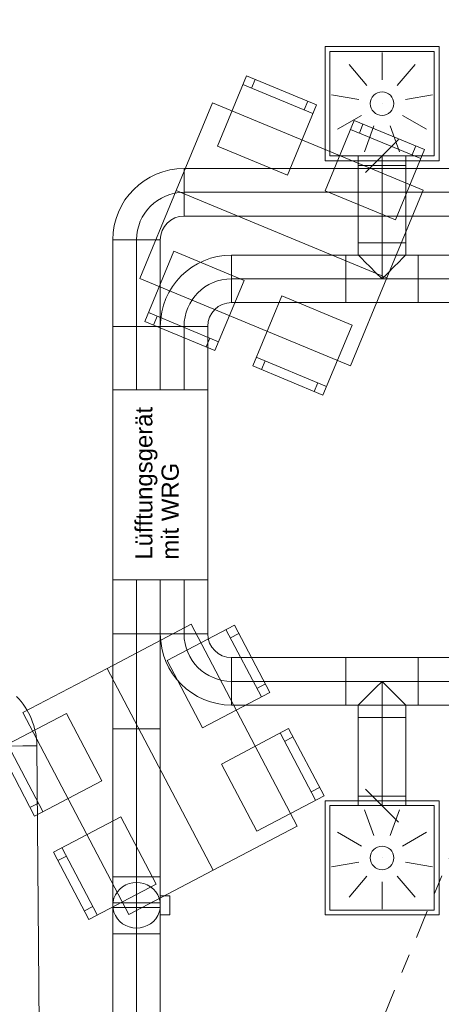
# Model space of a CAD drawing. Header units: metres. Extents: x -80 to 1923, y -189 to 69.
# Tile 124 of 256: x 935.4 to 937.62, y 18.25 to 23.43. Entities that reach past the tile are written whole.
import ezdxf

# ---------------------------------------------------------------- set-up
doc = ezdxf.new("R2010")
doc.units = ezdxf.units.M
doc.header["$MEASUREMENT"] = 0
doc.linetypes.add('Schnittlinie', pattern=[0.3, 0.15, -0.075, 0, -0.075])
doc.linetypes.add('STRICHPUNKT2', pattern=[12.7, 6.35, -3.175, 0, -3.175])
for name, color, linetype in [('00 Linien_Kreise_Splines', 7, 'Continuous'), ('70 Lüftung', 7, 'Continuous'), ('Neubau_50 Möblierung', 7, 'Continuous')]:
    doc.layers.add(name, color=color, linetype=linetype)
doc.styles.add('ERSTELLTER_STIL_3', font='arial.ttf')

# ---------------------------------------------------------------- blocks, each defined once
blk = doc.blocks.new('Stuhl 02 27[179]_1', base_point=(937.1467, 21.8205))
at = {"layer": 'Neubau_50 Möblierung', "color": 8, "linetype": 'Continuous', "lineweight": 18}
for p, q in [((937.0121, 21.4974), (936.6429, 21.6513)), ((936.6891, 21.6321), (936.6698, 21.5859)), ((936.966, 21.5167), (936.9468, 21.4705))]:
    blk.add_line(p, q, dxfattribs=at)
at = {"layer": 'Neubau_50 Möblierung', "color": 8, "linetype": 'Continuous', "lineweight": 18, "flags": 128}
blk.add_lwpolyline([(937.1467, 21.8205), (936.7775, 21.9744), (936.6237, 21.6051), (936.9929, 21.4513)], close=True, dxfattribs=at)
blk = doc.blocks.new('Stuhl 02 27[180]_1', base_point=(936.5785, 22.0555))
at = {"layer": 'Neubau_50 Möblierung', "color": 8, "linetype": 'Continuous', "lineweight": 18}
for p, q in [((936.4442, 21.7322), (936.0748, 21.8857)), ((936.1209, 21.8665), (936.1018, 21.8204)), ((936.398, 21.7514), (936.3788, 21.7053))]:
    blk.add_line(p, q, dxfattribs=at)
at = {"layer": 'Neubau_50 Möblierung', "color": 8, "linetype": 'Continuous', "lineweight": 18, "flags": 128}
blk.add_lwpolyline([(936.5785, 22.0555), (936.2091, 22.2089), (936.0556, 21.8395), (936.425, 21.6861)], close=True, dxfattribs=at)
blk = doc.blocks.new('Stuhl 02 27[181]_1', base_point=(937.3758, 22.3739))
at = {"layer": 'Neubau_50 Möblierung', "color": 8, "linetype": 'Continuous', "lineweight": 18}
for p, q in [((937.509, 22.6976), (937.1391, 22.8498)), ((937.1853, 22.8308), (937.2043, 22.877)), ((937.4627, 22.7166), (937.4818, 22.7629))]:
    blk.add_line(p, q, dxfattribs=at)
at = {"layer": 'Neubau_50 Möblierung', "color": 8, "linetype": 'Continuous', "lineweight": 18, "flags": 128}
blk.add_lwpolyline([(937.3758, 22.3739), (937.0059, 22.5261), (937.1581, 22.896), (937.528, 22.7439)], close=True, dxfattribs=at)
blk = doc.blocks.new('Stuhl 02 27[182]_1', base_point=(936.8078, 22.6094))
at = {"layer": 'Neubau_50 Möblierung', "color": 8, "linetype": 'Continuous', "lineweight": 18}
for p, q in [((936.6177, 23.0664), (936.6367, 23.1127)), ((936.9412, 22.933), (936.5715, 23.0855)), ((936.895, 22.9521), (936.9141, 22.9983))]:
    blk.add_line(p, q, dxfattribs=at)
at = {"layer": 'Neubau_50 Möblierung', "color": 8, "linetype": 'Continuous', "lineweight": 18, "flags": 128}
blk.add_lwpolyline([(936.8078, 22.6094), (936.438, 22.762), (936.5905, 23.1317), (936.9603, 22.9792)], close=True, dxfattribs=at)
blk = doc.blocks.new('Stuhl 02 27[183]_1', base_point=(936.1152, 18.8783))
at = {"layer": 'Neubau_50 Möblierung', "color": 8, "linetype": 'Continuous', "lineweight": 18}
for p, q in [((935.8049, 18.7163), (935.6198, 19.0709)), ((935.6429, 19.0265), (935.5986, 19.0034)), ((935.7818, 18.7606), (935.7375, 18.7375))]:
    blk.add_line(p, q, dxfattribs=at)
at = {"layer": 'Neubau_50 Möblierung', "color": 8, "linetype": 'Continuous', "lineweight": 18, "flags": 128}
blk.add_lwpolyline([(936.1152, 18.8783), (935.93, 19.2329), (935.5755, 19.0477), (935.7606, 18.6932)], close=True, dxfattribs=at)
blk = doc.blocks.new('Stuhl 02 27[184]_1', base_point=(935.829, 19.4226))
at = {"layer": 'Neubau_50 Möblierung', "color": 8, "linetype": 'Continuous', "lineweight": 18}
for p, q in [((935.5189, 19.2603), (935.3334, 19.6147)), ((935.3566, 19.5704), (935.3123, 19.5472)), ((935.4957, 19.3046), (935.4514, 19.2814))]:
    blk.add_line(p, q, dxfattribs=at)
at = {"layer": 'Neubau_50 Möblierung', "color": 8, "linetype": 'Continuous', "lineweight": 18, "flags": 128}
blk.add_lwpolyline([(935.829, 19.4226), (935.6435, 19.777), (935.2891, 19.5915), (935.4746, 19.2371)], close=True, dxfattribs=at)
blk = doc.blocks.new('Stuhl 02 27[185]_1', base_point=(936.6455, 19.1568))
at = {"layer": 'Neubau_50 Möblierung', "color": 8, "linetype": 'Continuous', "lineweight": 18}
for p, q in [((936.955, 19.3202), (936.7682, 19.6739)), ((936.7915, 19.6297), (936.8358, 19.6531)), ((936.9316, 19.3644), (936.9758, 19.3878))]:
    blk.add_line(p, q, dxfattribs=at)
at = {"layer": 'Neubau_50 Möblierung', "color": 8, "linetype": 'Continuous', "lineweight": 18, "flags": 128}
blk.add_lwpolyline([(936.6455, 19.1568), (936.4587, 19.5105), (936.8124, 19.6973), (936.9992, 19.3436)], close=True, dxfattribs=at)
blk = doc.blocks.new('Stuhl 02 27[186]_1', base_point=(936.3598, 19.7014))
at = {"layer": 'Neubau_50 Möblierung', "color": 8, "linetype": 'Continuous', "lineweight": 18}
for p, q in [((936.6695, 19.8645), (936.4831, 20.2184)), ((936.5064, 20.1742), (936.5506, 20.1975)), ((936.6462, 19.9087), (936.6904, 19.932))]:
    blk.add_line(p, q, dxfattribs=at)
at = {"layer": 'Neubau_50 Möblierung', "color": 8, "linetype": 'Continuous', "lineweight": 18, "flags": 128}
blk.add_lwpolyline([(936.3598, 19.7014), (936.1734, 20.0553), (936.5273, 20.2417), (936.7137, 19.8878)], close=True, dxfattribs=at)
blk = doc.blocks.new('Schultisch 27[263]_1', base_point=(937.3303, 22.0687))
at = {"layer": 'Neubau_50 Möblierung', "color": 8, "linetype": 'Continuous', "lineweight": 18, "flags": 128}
blk.add_lwpolyline([(937.3303, 22.0687), (936.2216, 22.5276), (936.0303, 22.0657), (937.1391, 21.6067)], close=True, dxfattribs=at)
blk = doc.blocks.new('Schultisch 27[264]_1', base_point=(937.3303, 22.0687))
at = {"layer": 'Neubau_50 Möblierung', "color": 8, "linetype": 'Continuous', "lineweight": 18, "flags": 128}
blk.add_lwpolyline([(937.3303, 22.0687), (936.2216, 22.5276), (936.4128, 22.9896), (937.5216, 22.5306)], close=True, dxfattribs=at)
blk = doc.blocks.new('Schultisch 27[265]_1', base_point=(936.4151, 18.9514))
at = {"layer": 'Neubau_50 Möblierung', "color": 8, "linetype": 'Continuous', "lineweight": 18, "flags": 128}
blk.add_lwpolyline([(936.4151, 18.9514), (935.8571, 20.0138), (935.4145, 19.7814), (935.9724, 18.7189)], close=True, dxfattribs=at)
blk = doc.blocks.new('Schultisch 27[266]_1', base_point=(936.4151, 18.9514))
at = {"layer": 'Neubau_50 Möblierung', "color": 8, "linetype": 'Continuous', "lineweight": 18, "flags": 128}
blk.add_lwpolyline([(936.4151, 18.9514), (935.8571, 20.0138), (936.2998, 20.2463), (936.8577, 19.1839)], close=True, dxfattribs=at)

msp = doc.modelspace()

# ---------------------------------------------------------------- linework, layer by layer
at = {"layer": '00 Linien_Kreise_Splines', "color": 7, "linetype": 'Schnittlinie', "lineweight": 9}
msp.add_lwpolyline([(924.9123, -11.7502), (942.9091, 31.6887)], dxfattribs=at)
at = {"layer": '70 Lüftung', "color": 253, "linetype": 'Continuous', "lineweight": 18, "true_color": 0xaaaaaa}
for p, q in [((937.0049, 22.6854), (937.0049, 23.2854)), ((937.0049, 23.2854), (937.6049, 23.2854)), ((937.6049, 22.6854), (937.6049, 23.2854)), ((937.0299, 22.7104), (937.0299, 23.2604)), ((937.0299, 23.2604), (937.5799, 23.2604)), ((937.3049, 23.2554), (937.3049, 23.1104)), ((937.5799, 22.7104), (937.5799, 23.2604)), ((937.1313, 23.1922), (937.2245, 23.0811)), ((937.4784, 23.1922), (937.3852, 23.0811)), ((937.039, 23.0323), (937.1817, 23.0071)), ((937.5707, 23.0323), (937.428, 23.0071)), ((937.3049, 22.9854), (937.3049, 22.9854)), ((937.071, 22.8504), (937.1966, 22.9229)), ((937.5387, 22.8504), (937.4131, 22.9229)), ((937.2125, 22.7317), (937.2621, 22.8679)), ((937.3972, 22.7317), (937.3476, 22.8679)), ((937.2182, 22.6238), (937.3915, 22.797)), ((937.0299, 22.7104), (937.5799, 22.7104)), ((937.1799, 22.7104), (937.1799, 22.6604)), ((937.1799, 22.7104), (937.2531, 22.7104)), ((937.2531, 22.7104), (937.3566, 22.7104)), ((937.3566, 22.7104), (937.4299, 22.7104)), ((937.4299, 22.6604), (937.4299, 22.7104)), ((937.0049, 22.6854), (937.6049, 22.6854)), ((937.1799, 22.6604), (937.2531, 22.6604)), ((937.2531, 22.6604), (937.3566, 22.6604)), ((937.3566, 22.6604), (937.4299, 22.6604)), ((937.2182, 19.3782), (937.3915, 19.205)), ((937.1799, 19.3416), (937.1799, 19.2916)), ((937.2531, 19.3416), (937.1799, 19.3416)), ((937.3566, 19.3416), (937.2531, 19.3416)), ((937.4299, 19.3416), (937.3566, 19.3416)), ((937.4299, 19.2916), (937.4299, 19.3416)), ((937.0049, 19.3166), (937.0049, 18.7166)), ((937.0049, 19.3166), (937.6049, 19.3166)), ((937.0299, 19.2916), (937.0299, 18.7416)), ((937.0299, 19.2916), (937.5799, 19.2916)), ((937.2531, 19.2916), (937.1799, 19.2916)), ((937.3566, 19.2916), (937.2531, 19.2916)), ((937.4299, 19.2916), (937.3566, 19.2916)), ((937.5799, 19.2916), (937.5799, 18.7416)), ((937.6049, 19.3166), (937.6049, 18.7166)), ((937.2125, 19.2703), (937.2621, 19.134)), ((937.3972, 19.2703), (937.3476, 19.134)), ((937.071, 19.1516), (937.1966, 19.0791)), ((937.5387, 19.1516), (937.4131, 19.0791)), ((937.3049, 19.0166), (937.3049, 19.0166)), ((937.039, 18.9697), (937.1817, 18.9949)), ((937.5707, 18.9697), (937.428, 18.9949)), ((935.8874, 18.9174), (936.1374, 18.9174)), ((935.8874, 18.7554), (935.8874, 18.9174)), ((936.1374, 18.7554), (936.1374, 18.9174)), ((937.1313, 18.8097), (937.2245, 18.9208)), ((937.4784, 18.8097), (937.3852, 18.9208)), ((935.9389, 18.8645), (935.924, 18.8523)), ((935.9557, 18.8743), (935.9389, 18.8645)), ((935.9738, 18.8815), (935.9557, 18.8743)), ((935.9928, 18.8859), (935.9738, 18.8815)), ((936.0124, 18.8874), (935.9928, 18.8859)), ((936.032, 18.8859), (936.0124, 18.8874)), ((936.051, 18.8815), (936.032, 18.8859)), ((936.0691, 18.8743), (936.051, 18.8815)), ((936.0859, 18.8645), (936.0691, 18.8743)), ((936.1008, 18.8523), (936.0859, 18.8645)), ((937.3049, 18.7466), (937.3049, 18.8916)), ((935.901, 18.8219), (935.8935, 18.8045)), ((935.9113, 18.8379), (935.901, 18.8219)), ((935.924, 18.8523), (935.9113, 18.8379)), ((936.1135, 18.8379), (936.1008, 18.8523)), ((936.1238, 18.8219), (936.1135, 18.8379)), ((936.1313, 18.8045), (936.1238, 18.8219)), ((936.1874, 18.8174), (936.1374, 18.8174)), ((936.1374, 18.8174), (936.1374, 18.7174)), ((936.1874, 18.8174), (936.1874, 18.7174)), ((935.8889, 18.7862), (935.8874, 18.7674)), ((936.1374, 18.7799), (935.8874, 18.7799)), ((935.8874, 18.7799), (935.8874, 18.7726)), ((935.8874, 18.7726), (935.8874, 18.7622)), ((935.8874, 18.7674), (935.8889, 18.7486)), ((935.8874, 18.7622), (935.8874, 18.7549)), ((935.8874, 18.6174), (935.8874, 18.7554)), ((935.8935, 18.8045), (935.8889, 18.7862)), ((936.1359, 18.7862), (936.1313, 18.8045)), ((936.1374, 18.7674), (936.1359, 18.7862)), ((936.1359, 18.7486), (936.1374, 18.7674)), ((936.1374, 18.7799), (936.1374, 18.7726)), ((936.1374, 18.7726), (936.1374, 18.7622)), ((936.1374, 18.7622), (936.1374, 18.7549)), ((936.1374, 18.6174), (936.1374, 18.7554)), ((935.8874, 18.7549), (936.1374, 18.7549)), ((935.8889, 18.7486), (935.8935, 18.7303)), ((935.8935, 18.7303), (935.901, 18.7129)), ((935.901, 18.7129), (935.9113, 18.6969)), ((936.1135, 18.6969), (936.1238, 18.7129)), ((936.1238, 18.7129), (936.1313, 18.7303)), ((936.1313, 18.7303), (936.1359, 18.7486)), ((936.1874, 18.7174), (936.1374, 18.7174)), ((937.0049, 18.7166), (937.6049, 18.7166)), ((937.0299, 18.7416), (937.5799, 18.7416)), ((935.9113, 18.6969), (935.924, 18.6825)), ((935.924, 18.6825), (935.9389, 18.6703)), ((935.9389, 18.6703), (935.9557, 18.6605)), ((935.9557, 18.6605), (935.9738, 18.6533)), ((935.9738, 18.6533), (935.9928, 18.6489)), ((936.032, 18.6489), (936.051, 18.6533)), ((936.051, 18.6533), (936.0691, 18.6605)), ((936.0691, 18.6605), (936.0859, 18.6703)), ((936.0859, 18.6703), (936.1008, 18.6825)), ((936.1008, 18.6825), (936.1135, 18.6969)), ((935.8874, 18.6174), (936.1374, 18.6174)), ((935.9928, 18.6489), (936.0124, 18.6474)), ((936.0124, 18.6474), (936.032, 18.6489))]:
    msp.add_line(p, q, dxfattribs=at)
at = {"layer": '70 Lüftung', "color": 253, "linetype": 'STRICHPUNKT2', "lineweight": 18, "true_color": 0xaaaaaa}
for p, q in [((937.3049, 22.6604), (937.3049, 22.7104)), ((937.3049, 19.3416), (937.3049, 19.2916)), ((936.0124, 18.9174), (936.0124, 18.6174))]:
    msp.add_line(p, q, dxfattribs=at)
at = {"layer": '70 Lüftung', "color": 36, "linetype": 'Continuous', "lineweight": 18, "true_color": 0x7e4100}
for p, q in [((936.2624, 22.644), (936.2624, 22.394)), ((939.0631, 22.644), (936.2624, 22.644)), ((936.2624, 22.644), (936.2624, 22.5708)), ((936.2624, 22.5708), (936.2624, 22.4672)), ((936.2624, 22.4672), (936.2624, 22.394)), ((936.2624, 22.394), (939.0631, 22.394)), ((935.8874, 22.269), (936.1374, 22.269)), ((935.8874, 22.269), (935.8874, 21.8136)), ((935.8874, 22.269), (935.9606, 22.269)), ((935.9606, 22.269), (936.0642, 22.269)), ((936.0642, 22.269), (936.1374, 22.269)), ((936.1374, 21.8136), (936.1374, 22.269)), ((935.8874, 21.8136), (935.8874, 21.4794)), ((935.9606, 21.8136), (935.8874, 21.8136)), ((935.8874, 21.8136), (935.9606, 21.8136)), ((936.0642, 21.8136), (935.9606, 21.8136)), ((935.9606, 21.8136), (936.0642, 21.8136)), ((936.1374, 21.8136), (936.0642, 21.8136)), ((936.0642, 21.8136), (936.1374, 21.8136)), ((936.1374, 21.4794), (936.1374, 21.8136)), ((935.9606, 21.4794), (935.8874, 21.4794)), ((936.0642, 21.4794), (935.9606, 21.4794)), ((936.1374, 21.4794), (936.0642, 21.4794))]:
    msp.add_line(p, q, dxfattribs=at)
at = {"layer": '70 Lüftung', "color": 2, "linetype": 'Continuous', "lineweight": 18}
for p, q in [((937.1799, 22.6604), (937.1799, 22.2536)), ((937.1799, 22.6604), (937.2531, 22.6604)), ((937.2531, 22.6604), (937.3566, 22.6604)), ((937.3566, 22.6604), (937.4299, 22.6604)), ((937.4299, 22.2536), (937.4299, 22.6604)), ((937.1799, 22.2536), (937.1841, 22.2536)), ((937.1799, 22.2536), (937.1799, 22.1886)), ((937.1799, 22.2536), (937.2531, 22.2536)), ((937.1841, 22.2536), (937.1966, 22.2536)), ((937.1966, 22.2536), (937.2165, 22.2536)), ((937.2165, 22.2536), (937.2424, 22.2536)), ((937.2424, 22.2536), (937.2725, 22.2536)), ((937.2531, 22.2536), (937.3566, 22.2536)), ((937.2725, 22.2536), (937.3049, 22.2536)), ((937.3049, 22.2536), (937.3372, 22.2536)), ((937.3372, 22.2536), (937.3674, 22.2536)), ((937.3566, 22.2536), (937.4299, 22.2536)), ((937.3674, 22.2536), (937.3932, 22.2536)), ((937.3932, 22.2536), (937.4131, 22.2536)), ((937.4131, 22.2536), (937.4256, 22.2536)), ((937.4256, 22.2536), (937.4299, 22.2536)), ((937.4299, 22.2536), (937.4299, 22.1886)), ((936.5124, 21.9386), (936.5124, 22.1886)), ((937.1149, 22.1886), (936.5124, 22.1886)), ((936.5124, 22.1154), (936.5124, 22.1886)), ((937.4949, 22.1886), (937.1149, 22.1886)), ((937.1149, 22.1154), (937.1149, 22.1886)), ((937.1149, 22.1154), (937.1149, 22.1886)), ((937.1799, 22.1886), (937.1841, 22.1844)), ((937.1841, 22.1844), (937.1966, 22.1719)), ((937.4131, 22.1719), (937.4256, 22.1844)), ((937.4256, 22.1844), (937.4299, 22.1886)), ((937.4949, 22.1154), (937.4949, 22.1886)), ((941.0158, 22.1886), (937.4949, 22.1886)), ((937.4949, 22.1154), (937.4949, 22.1886)), ((937.1966, 22.1719), (937.2165, 22.152)), ((937.2165, 22.152), (937.2424, 22.1261)), ((937.2424, 22.1261), (937.2725, 22.096)), ((937.3372, 22.096), (937.3674, 22.1261)), ((937.3674, 22.1261), (937.3932, 22.152)), ((937.3932, 22.152), (937.4131, 22.1719)), ((936.5124, 22.0118), (936.5124, 22.1154)), ((937.1149, 22.0118), (937.1149, 22.1154)), ((937.1149, 22.0118), (937.1149, 22.1154)), ((937.2725, 22.096), (937.3049, 22.0636)), ((937.3049, 22.0636), (937.3372, 22.096)), ((937.4949, 22.0118), (937.4949, 22.1154)), ((937.4949, 22.0118), (937.4949, 22.1154)), ((936.5124, 21.9386), (936.5124, 22.0118)), ((937.1149, 21.9386), (937.1149, 22.0118)), ((937.1149, 21.9386), (937.1149, 22.0118)), ((937.4949, 21.9386), (937.4949, 22.0118)), ((937.4949, 21.9386), (937.4949, 22.0118)), ((936.5124, 21.9386), (937.1149, 21.9386)), ((937.1149, 21.9386), (937.4949, 21.9386)), ((937.4949, 21.9386), (941.0158, 21.9386)), ((936.3874, 21.8136), (936.1374, 21.8136)), ((936.1374, 21.8136), (936.1374, 21.4794)), ((936.2106, 21.8136), (936.1374, 21.8136)), ((936.3142, 21.8136), (936.2106, 21.8136)), ((936.3874, 21.8136), (936.3142, 21.8136)), ((936.3874, 21.4794), (936.3874, 21.8136)), ((936.2106, 21.4794), (936.1374, 21.4794)), ((936.3142, 21.4794), (936.2106, 21.4794)), ((936.3874, 21.4794), (936.3142, 21.4794))]:
    msp.add_line(p, q, dxfattribs=at)
at = {"layer": '70 Lüftung', "color": 2, "linetype": 'STRICHPUNKT2', "lineweight": 18}
for p, q in [((937.3049, 22.6604), (937.3049, 22.2536)), ((937.3049, 22.0636), (937.3049, 22.2536)), ((936.5124, 22.0636), (937.1149, 22.0636)), ((937.4949, 22.0636), (937.1149, 22.0636)), ((937.4949, 22.0636), (941.0158, 22.0636)), ((936.2624, 21.4794), (936.2624, 21.8136))]:
    msp.add_line(p, q, dxfattribs=at)
at = {"layer": '70 Lüftung', "color": 36, "linetype": 'STRICHPUNKT2', "lineweight": 18, "true_color": 0x7e4100}
for p, q in [((939.0631, 22.519), (936.2624, 22.519)), ((936.0124, 22.269), (936.0124, 21.8136)), ((936.0124, 21.4794), (936.0124, 21.8136))]:
    msp.add_line(p, q, dxfattribs=at)
at = {"layer": '70 Lüftung', "color": 7, "linetype": 'Continuous', "lineweight": 13}
for p, q in [((936.3874, 21.4794), (935.8874, 21.4794)), ((935.8874, 21.4794), (935.8874, 20.4794)), ((936.3874, 20.4794), (936.3874, 21.4794)), ((935.8874, 20.4794), (936.3874, 20.4794))]:
    msp.add_line(p, q, dxfattribs=at)
at = {"layer": '70 Lüftung', "color": 70, "linetype": 'Continuous', "lineweight": 18, "true_color": 0x73ff00}
for p, q in [((935.8874, 20.4794), (935.8874, 20.1957)), ((935.8874, 20.4794), (935.9606, 20.4794)), ((935.9606, 20.4794), (936.0642, 20.4794)), ((936.0642, 20.4794), (936.1374, 20.4794)), ((936.1374, 20.1957), (936.1374, 20.4794)), ((935.8874, 20.1957), (935.9606, 20.1957)), ((935.8874, 20.1957), (935.8874, 19.6957)), ((935.9606, 20.1957), (935.8874, 20.1957)), ((935.9606, 20.1957), (936.0642, 20.1957)), ((936.0642, 20.1957), (935.9606, 20.1957)), ((936.0642, 20.1957), (936.1374, 20.1957)), ((936.1374, 20.1957), (936.0642, 20.1957)), ((936.1374, 19.6957), (936.1374, 20.1957)), ((935.9606, 19.6957), (935.8874, 19.6957)), ((935.8874, 19.6957), (935.8874, 18.9177)), ((935.9606, 19.6957), (935.8874, 19.6957)), ((936.0642, 19.6957), (935.9606, 19.6957)), ((936.0642, 19.6957), (935.9606, 19.6957)), ((936.1374, 19.6957), (936.0642, 19.6957)), ((936.1374, 19.6957), (936.0642, 19.6957)), ((936.1374, 18.9177), (936.1374, 19.6957)), ((935.4875, 19.6068), (935.2375, 19.6047)), ((935.4143, 19.6062), (935.3107, 19.6053)), ((935.4875, 19.6068), (935.4143, 19.6062)), ((935.5018, 17.9691), (935.4875, 19.6068)), ((935.9606, 18.9177), (935.8874, 18.9177)), ((936.0642, 18.9177), (935.9606, 18.9177)), ((936.1374, 18.9177), (936.0642, 18.9177)), ((935.8874, 18.6174), (935.8874, 17.908)), ((935.8874, 18.6174), (935.9606, 18.6174)), ((935.9606, 18.6174), (936.0642, 18.6174)), ((936.0642, 18.6174), (936.1374, 18.6174)), ((936.1374, 17.908), (936.1374, 18.6174))]:
    msp.add_line(p, q, dxfattribs=at)
at = {"layer": '70 Lüftung', "color": 70, "linetype": 'STRICHPUNKT2', "lineweight": 18, "true_color": 0x73ff00}
for p, q in [((936.0124, 20.4794), (936.0124, 20.1957)), ((936.0124, 19.6957), (936.0124, 20.1957)), ((936.0124, 18.9177), (936.0124, 19.6957)), ((936.0124, 18.6174), (936.0124, 17.908))]:
    msp.add_line(p, q, dxfattribs=at)
at = {"layer": '70 Lüftung', "color": 5, "linetype": 'Continuous', "lineweight": 18}
for p, q in [((936.1374, 20.4794), (936.1374, 20.1957)), ((936.1374, 20.4794), (936.2106, 20.4794)), ((936.2106, 20.4794), (936.3142, 20.4794)), ((936.3142, 20.4794), (936.3874, 20.4794)), ((936.3874, 20.1957), (936.3874, 20.4794)), ((936.1374, 20.1957), (936.3874, 20.1957)), ((936.1374, 20.1957), (936.2106, 20.1957)), ((936.2106, 20.1957), (936.3142, 20.1957)), ((936.3142, 20.1957), (936.3874, 20.1957)), ((936.5124, 19.8207), (936.5124, 20.0707)), ((937.1149, 20.0707), (936.5124, 20.0707)), ((936.5124, 19.9975), (936.5124, 20.0707)), ((937.4949, 20.0707), (937.1149, 20.0707)), ((937.1149, 19.9975), (937.1149, 20.0707)), ((937.1149, 19.9975), (937.1149, 20.0707)), ((937.4949, 19.9975), (937.4949, 20.0707)), ((941.0158, 20.0707), (937.4949, 20.0707)), ((937.4949, 19.9975), (937.4949, 20.0707)), ((936.5124, 19.8939), (936.5124, 19.9975)), ((937.1149, 19.8939), (937.1149, 19.9975)), ((937.1149, 19.8939), (937.1149, 19.9975)), ((937.4949, 19.8939), (937.4949, 19.9975)), ((937.4949, 19.8939), (937.4949, 19.9975)), ((937.2424, 19.8832), (937.2725, 19.9134)), ((937.2725, 19.9134), (937.3049, 19.9457)), ((937.3049, 19.9457), (937.3372, 19.9134)), ((937.3372, 19.9134), (937.3674, 19.8832)), ((936.5124, 19.8207), (936.5124, 19.8939)), ((937.1149, 19.8207), (937.1149, 19.8939)), ((937.1149, 19.8207), (937.1149, 19.8939)), ((937.1966, 19.8375), (937.2165, 19.8573)), ((937.2165, 19.8573), (937.2424, 19.8832)), ((937.3674, 19.8832), (937.3932, 19.8573)), ((937.3932, 19.8573), (937.4131, 19.8375)), ((937.4949, 19.8207), (937.4949, 19.8939)), ((937.4949, 19.8207), (937.4949, 19.8939)), ((936.5124, 19.8207), (937.1149, 19.8207)), ((937.1149, 19.8207), (937.4949, 19.8207)), ((937.1799, 19.8207), (937.1841, 19.825)), ((937.1799, 19.7557), (937.1799, 19.8207)), ((937.1841, 19.825), (937.1966, 19.8375)), ((937.4131, 19.8375), (937.4256, 19.825)), ((937.4256, 19.825), (937.4299, 19.8207)), ((937.4299, 19.7557), (937.4299, 19.8207)), ((937.4949, 19.8207), (941.0158, 19.8207)), ((937.1799, 19.7557), (937.1841, 19.7557)), ((937.1799, 19.7557), (937.1799, 19.3416)), ((937.1799, 19.7557), (937.2531, 19.7557)), ((937.1841, 19.7557), (937.1966, 19.7557)), ((937.1966, 19.7557), (937.2165, 19.7557)), ((937.2165, 19.7557), (937.2424, 19.7557)), ((937.2424, 19.7557), (937.2725, 19.7557)), ((937.2531, 19.7557), (937.3566, 19.7557)), ((937.2725, 19.7557), (937.3049, 19.7557)), ((937.3049, 19.7557), (937.3372, 19.7557)), ((937.3372, 19.7557), (937.3674, 19.7557)), ((937.3566, 19.7557), (937.4299, 19.7557)), ((937.3674, 19.7557), (937.3932, 19.7557)), ((937.3932, 19.7557), (937.4131, 19.7557)), ((937.4131, 19.7557), (937.4256, 19.7557)), ((937.4256, 19.7557), (937.4299, 19.7557)), ((937.4299, 19.3416), (937.4299, 19.7557)), ((937.1799, 19.3416), (937.2531, 19.3416)), ((937.2531, 19.3416), (937.3566, 19.3416)), ((937.3566, 19.3416), (937.4299, 19.3416))]:
    msp.add_line(p, q, dxfattribs=at)
at = {"layer": '70 Lüftung', "color": 5, "linetype": 'STRICHPUNKT2', "lineweight": 18}
for p, q in [((936.2624, 20.4794), (936.2624, 20.1957)), ((936.5124, 19.9457), (937.1149, 19.9457)), ((937.4949, 19.9457), (937.1149, 19.9457)), ((937.3049, 19.9457), (937.3049, 19.7557)), ((937.4949, 19.9457), (941.0158, 19.9457)), ((937.3049, 19.7557), (937.3049, 19.3416))]:
    msp.add_line(p, q, dxfattribs=at)
at = {"layer": '70 Lüftung', "color": 253, "linetype": 'Continuous', "lineweight": 18, "true_color": 0xaaaaaa}
for centre in [(937.3049, 22.9854), (937.3049, 19.0166)]:
    msp.add_circle(centre, 0.062, dxfattribs=at)
at = {"layer": '70 Lüftung', "color": 36, "linetype": 'Continuous', "lineweight": 18, "true_color": 0x7e4100}
for radius in [0.375, 0.125]:
    msp.add_arc((936.2624, 22.269), radius, 90, 180, dxfattribs=at)
at = {"layer": '70 Lüftung', "color": 36, "linetype": 'STRICHPUNKT2', "lineweight": 18, "true_color": 0x7e4100}
msp.add_arc((936.2624, 22.269), 0.25, 90, 180, dxfattribs=at)
at = {"layer": '70 Lüftung', "color": 2, "linetype": 'Continuous', "lineweight": 18}
for radius in [0.375, 0.125]:
    msp.add_arc((936.5124, 21.8136), radius, 90, 180, dxfattribs=at)
at = {"layer": '70 Lüftung', "color": 2, "linetype": 'STRICHPUNKT2', "lineweight": 18}
msp.add_arc((936.5124, 21.8136), 0.25, 90, 180, dxfattribs=at)
at = {"layer": '70 Lüftung', "color": 5, "linetype": 'Continuous', "lineweight": 18}
for radius in [0.375, 0.125]:
    msp.add_arc((936.5124, 20.1957), radius, 180, 270, dxfattribs=at)
at = {"layer": '70 Lüftung', "color": 5, "linetype": 'STRICHPUNKT2', "lineweight": 18}
msp.add_arc((936.5124, 20.1957), 0.25, 180, 270, dxfattribs=at)
at = {"layer": '70 Lüftung', "color": 70, "linetype": 'Continuous', "lineweight": 18, "true_color": 0x73ff00}
msp.add_arc((935.1125, 19.6036), 0.375, 0.5, 44.5, dxfattribs=at)

# ---------------------------------------------------------------- block references
at = {"layer": 'Neubau_50 Möblierung', "color": 8, "linetype": 'Continuous', "lineweight": 18}
for name, p in [('Stuhl 02 27[182]_1', (936.8078, 22.6094)), ('Schultisch 27[264]_1', (937.3303, 22.0687)), ('Stuhl 02 27[181]_1', (937.3758, 22.3739)), ('Schultisch 27[263]_1', (937.3303, 22.0687)), ('Stuhl 02 27[180]_1', (936.5785, 22.0555)), ('Stuhl 02 27[179]_1', (937.1467, 21.8205)), ('Schultisch 27[266]_1', (936.4151, 18.9514)), ('Stuhl 02 27[186]_1', (936.3598, 19.7014)), ('Schultisch 27[265]_1', (936.4151, 18.9514)), ('Stuhl 02 27[184]_1', (935.829, 19.4226)), ('Stuhl 02 27[185]_1', (936.6455, 19.1568)), ('Stuhl 02 27[183]_1', (936.1152, 18.8783))]:
    msp.add_blockref(name, p, dxfattribs=at)

# ---------------------------------------------------------------- texts
at = {"layer": '70 Lüftung', "color": 7, "linetype": 'Continuous', "lineweight": 9, "insert": (936.0056, 20.5861), "char_height": 0.09, "attachment_point": 1, "rotation": 90, "line_spacing_factor": 0.923867, "style": 'ERSTELLTER_STIL_3'}
msp.add_mtext('\\A1;{\\pql;\\fArial|b0|i0|c0|p0;\\W1.000000;Lüfftungsgerät\\fArial|b0|i0|c0|p0;\\W1.000000; \\P\\pql;\\fArial|b0|i0|c0|p0;\\W1.000000;mit WRG}', dxfattribs=at)

doc.saveas('drawing.dxf')
